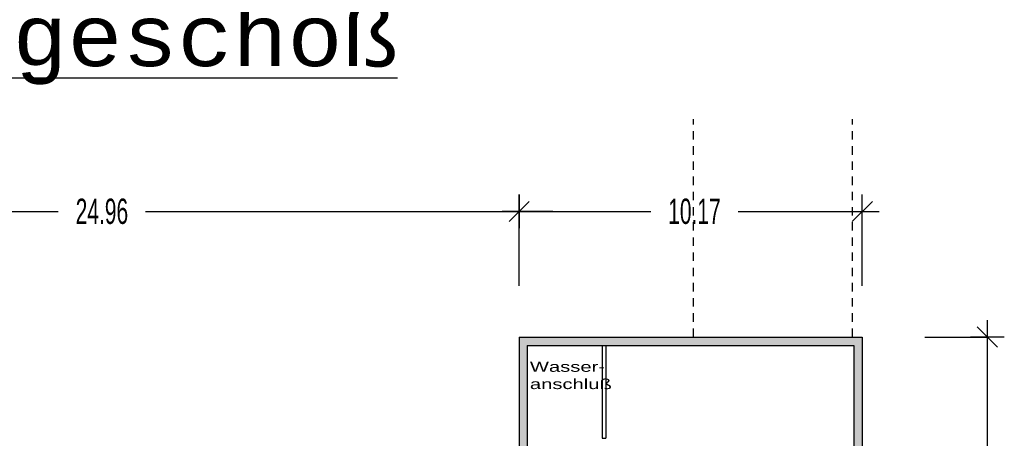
# Model space of a CAD drawing. Header units: metres. Extents: x -5 to 164, y -5 to 104.
# Tile 24 of 25: x 75 to 104, y 78 to 91. Entities that reach past the tile are written whole.
import ezdxf

# ---------------------------------------------------------------- set-up
doc = ezdxf.new("R2010")
doc.units = ezdxf.units.M
doc.header["$PDMODE"] = 65
doc.linetypes.add('AUSGEZOGEN', pattern=[0])
doc.linetypes.add('LINIE_2', pattern=[0.45, 0.25, -0.2])
for name, color, linetype, lineweight in [('XR$1$003TRSYM_SYMBOLE', 4, 'Continuous', 13), ('XR$1$003WN111_ALLGEMEIN', 7, 'Continuous', 13), ('XR$1$004FEGLA_GLAS', 4, 'Continuous', 13), ('XR$1$004TT111_ALLGEMEIN', 7, 'Continuous', 13), ('XR$1$004TT2DD_ZWEIDIMENSIONAL', 4, 'Continuous', 13), ('XR$1$005BMENT_ENTWURF', 8, 'Continuous', 13), ('XR$2$STANDARD', 7, 'Continuous', 25)]:
    doc.layers.add(name, color=color, linetype=linetype, lineweight=lineweight)
doc.styles.add('ARIAL', font='ARIAL.TTF')
doc.styles.add('LUCIDACONSOLE', font='LUCON.TTF')
doc.dimstyles.new('_DIMSTYLE_3', dxfattribs={"dimtxt": 0.75, "dimasz": 1, "dimexe": 0, "dimexo": 0, "dimgap": 0.375, "dimtad": 0, "dimrnd": 0.01, "dimzin": 4, "dimdsep": 46, "dimtxsty": 'Standard', "dimblk1": 'ALL_ML_STRICH', "dimblk2": 'ALL_ML_STRICH', "dimsah": 1, "dimcen": 0, "dimadec": 0, "dimazin": 0, "dimtfac": 1, "dimtdec": 0, "dimtix": 1, "dimtmove": 2, "dimatfit": 3, "dimfxl": 1, "dimtzin": 0, "dimlwd": 0, "dimlwe": 25, "dimarcsym": 0})

# ---------------------------------------------------------------- blocks, each defined once
blk = doc.blocks.new('ALL_ML_STRICH')
at = {"color": 0, "linetype": 'ByBlock', "lineweight": -2}
for p, q in [((-0.3, -0.3), (0.3, 0.3)), ((0, -0.5), (0, 0.5)), ((-1, 0), (0.5, 0))]:
    blk.add_line(p, q, dxfattribs=at)
blk = doc.blocks.new('*D8')
at = {"layer": 'DEFPOINTS', "color": 0, "linetype": 'AUSGEZOGEN', "lineweight": 25}
for p in [(64.908, 84.93), (64.908, 81.206), (89.868, 81.206)]:
    blk.add_point(p, dxfattribs=at)
at = {"layer": 'XR$2$STANDARD', "color": 0, "linetype": 'AUSGEZOGEN', "lineweight": -2}
for p, q in [((64.908, 82.721), (64.908, 84.93)), ((64.908, 84.93), (76.201, 84.93)), ((78.795, 84.93), (89.868, 84.93)), ((89.868, 82.721), (89.868, 84.93))]:
    blk.add_line(p, q, dxfattribs=at)
at = {"layer": 'XR$2$STANDARD', "color": 0, "linetype": 'AUSGEZOGEN', "lineweight": 25, "rotation": 180}
blk.add_blockref('ALL_ML_STRICH', (64.908, 84.93), dxfattribs=at)
at = {"layer": 'XR$2$STANDARD', "color": 0, "linetype": 'AUSGEZOGEN', "lineweight": 25}
blk.add_blockref('ALL_ML_STRICH', (89.868, 84.93), dxfattribs=at)
at = {"layer": 'XR$2$STANDARD', "color": 0, "linetype": 'AUSGEZOGEN', "lineweight": 25, "insert": (77.498, 84.93), "char_height": 0.75, "width": 2.32969, "attachment_point": 5}
blk.add_mtext('\\W0.62;\\A1;{24.96\\H0.495000;\\S^ ;}', dxfattribs=at)
blk = doc.blocks.new('*D9')
at = {"layer": 'DEFPOINTS', "color": 0, "linetype": 'AUSGEZOGEN', "lineweight": 25}
for p in [(89.868, 84.93), (89.868, 81.206), (100.038, 81.206)]:
    blk.add_point(p, dxfattribs=at)
at = {"layer": 'XR$2$STANDARD', "color": 0, "linetype": 'AUSGEZOGEN', "lineweight": -2}
for p, q in [((89.868, 82.721), (89.868, 84.93)), ((89.868, 84.93), (93.766, 84.93)), ((96.36, 84.93), (100.038, 84.93)), ((100.038, 82.721), (100.038, 84.93))]:
    blk.add_line(p, q, dxfattribs=at)
at = {"layer": 'XR$2$STANDARD', "color": 0, "linetype": 'AUSGEZOGEN', "lineweight": 25, "rotation": 180}
blk.add_blockref('ALL_ML_STRICH', (89.868, 84.93), dxfattribs=at)
at = {"layer": 'XR$2$STANDARD', "color": 0, "linetype": 'AUSGEZOGEN', "lineweight": 25}
blk.add_blockref('ALL_ML_STRICH', (100.038, 84.93), dxfattribs=at)
at = {"layer": 'XR$2$STANDARD', "color": 0, "linetype": 'AUSGEZOGEN', "lineweight": 25, "insert": (95.063, 84.93), "char_height": 0.75, "width": 2.32969, "attachment_point": 5}
blk.add_mtext('\\W0.62;\\A1;{10.17\\H0.495000;\\S^ ;}', dxfattribs=at)
blk = doc.blocks.new('*D11')
at = {"layer": 'DEFPOINTS', "color": 0, "linetype": 'AUSGEZOGEN', "lineweight": 25}
for p in [(100.038, 81.206), (100.038, 66.086), (103.749, 66.086)]:
    blk.add_point(p, dxfattribs=at)
at = {"layer": 'XR$2$STANDARD', "color": 0, "linetype": 'AUSGEZOGEN', "lineweight": -2}
for p, q in [((101.895, 81.206), (103.749, 81.206)), ((103.749, 75.053), (103.749, 81.206)), ((103.749, 66.086), (103.749, 72.459)), ((101.895, 66.086), (103.749, 66.086))]:
    blk.add_line(p, q, dxfattribs=at)
at = {"layer": 'XR$2$STANDARD', "color": 0, "linetype": 'AUSGEZOGEN', "lineweight": 25}
for p, rotation in [((103.749, 81.206), 90), ((103.749, 66.086), -90.00000000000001)]:
    blk.add_blockref('ALL_ML_STRICH', p, dxfattribs=dict(at, rotation=rotation))
at = {"layer": 'XR$2$STANDARD', "color": 0, "linetype": 'AUSGEZOGEN', "lineweight": 25, "insert": (103.749, 73.756), "char_height": 0.75, "width": 2.32969, "attachment_point": 5, "rotation": 90}
blk.add_mtext('\\W0.62;\\A1;{15.12\\H0.495000;\\S^ ;}', dxfattribs=at)

msp = doc.modelspace()

# ---------------------------------------------------------------- hatches: boundary and pattern name
at = {"layer": 'XR$1$004TT111_ALLGEMEIN', "linetype": 'AUSGEZOGEN', "lineweight": 25}
msp.add_hatch(color=0, dxfattribs=at).paths.add_polyline_path([(100.038, 81.206), (100.038, 66.086), (99.788, 66.086), (94.828, 66.086), (94.828, 66.336), (94.848, 66.336), (94.848, 67.098), (95.048, 67.098), (95.048, 66.336), (99.788, 66.336), (99.788, 69.109), (96.225, 69.109), (96.225, 69.309), (99.788, 69.309), (99.788, 72.331), (92.338, 72.331), (92.338, 72.531), (94.798, 72.531), (94.798, 72.956), (94.998, 72.956), (94.998, 72.531), (99.788, 72.531), (99.788, 80.961), (90.108, 80.961), (90.108, 77.319), (89.868, 77.319), (89.868, 81.206)], flags=16)

# ---------------------------------------------------------------- linework, layer by layer
at = {"layer": 'XR$1$003TRSYM_SYMBOLE', "color": 0, "linetype": 'AUSGEZOGEN', "lineweight": 25}
msp.add_line((99.788, 79.015), (99.788, 79.015), dxfattribs=at)
msp.add_line((99.788, 79.015), (99.788, 79.015), dxfattribs=at)
at = {"layer": 'XR$1$003WN111_ALLGEMEIN', "color": 2, "linetype": 'AUSGEZOGEN', "lineweight": 25}
for p, q in [((89.868, 81.206), (100.038, 81.206)), ((89.868, 81.206), (89.868, 75.681)), ((100.038, 81.206), (100.038, 66.086)), ((90.108, 80.961), (99.788, 80.961)), ((90.108, 80.961), (90.108, 75.681)), ((92.323, 80.961), (92.323, 78.207)), ((92.438, 80.961), (92.438, 78.207)), ((99.788, 80.961), (99.788, 72.531)), ((92.323, 78.207), (92.438, 78.207))]:
    msp.add_line(p, q, dxfattribs=at)
at = {"layer": 'XR$1$005BMENT_ENTWURF', "color": 254, "linetype": 'LINIE_2', "lineweight": 25, "true_color": 0xf0f0b4}
for p, q in [((95.033, 81.212), (95.033, 87.661)), ((99.753, 81.212), (99.753, 87.661))]:
    msp.add_line(p, q, dxfattribs=at)

# ---------------------------------------------------------------- texts
at = {"layer": 'XR$1$004FEGLA_GLAS', "color": 0, "linetype": 'AUSGEZOGEN', "lineweight": 25, "insert": (90.185, 80.478), "char_height": 0.3, "width": 2.66055, "attachment_point": 1, "line_spacing_factor": 1.024096, "style": 'ARIAL'}
msp.add_mtext('{\\fArial|i0|b0;\\H0.300000;\\W1.428571;\\C7;Wasser-}\\P{\\fArial|i0|b0;\\H0.300000;\\W1.428571;\\C7;anschluß}\\P', dxfattribs=at)
at = {"layer": 'XR$1$004TT2DD_ZWEIDIMENSIONAL', "color": 0, "linetype": 'AUSGEZOGEN', "lineweight": 25, "insert": (65.059, 88.687), "char_height": 1.75, "width": 25.17189, "attachment_point": 7, "style": 'LUCIDACONSOLE'}
msp.add_mtext('{\\L\\fLucida Console|i0|b0;\\H1.750000;\\W1.100000;\\C7;Kellergeschoß\\l}\\P', dxfattribs=at)

# ---------------------------------------------------------------- dimensions: what is measured, and where the dimension line sits
at = {"layer": 'XR$2$STANDARD', "color": 0, "linetype": 'AUSGEZOGEN', "lineweight": 25}
for base, p1, p2, picture, middle in [((89.868, 84.93), (64.908, 82.721), (89.868, 82.721), '*D8', (77.498, 84.93)), ((100.038, 84.93), (89.868, 82.721), (100.038, 82.721), '*D9', (95.063, 84.93))]:
    dim = msp.add_linear_dim(base=base, p1=p1, p2=p2, dimstyle='_DIMSTYLE_3', override={"dimpost": '<>', "dimclrd": 0, "dimclre": 0, "dimclrt": 0, "dimlwd": 0, "dimlwe": 25}, dxfattribs=at)
    dim.commit()
    dim.dimension.update_dxf_attribs({"geometry": picture, "text_midpoint": middle})
dim = msp.add_linear_dim(base=(103.749, 81.206), p1=(101.895, 66.086), p2=(101.895, 81.206), angle=90, dimstyle='_DIMSTYLE_3', override={"dimpost": '<>', "dimclrd": 0, "dimclre": 0, "dimclrt": 0, "dimlwd": 0, "dimlwe": 25}, dxfattribs=at)
dim.commit()
dim.dimension.update_dxf_attribs({"geometry": '*D11', "text_midpoint": (103.749, 73.756)})

doc.saveas('drawing.dxf')
